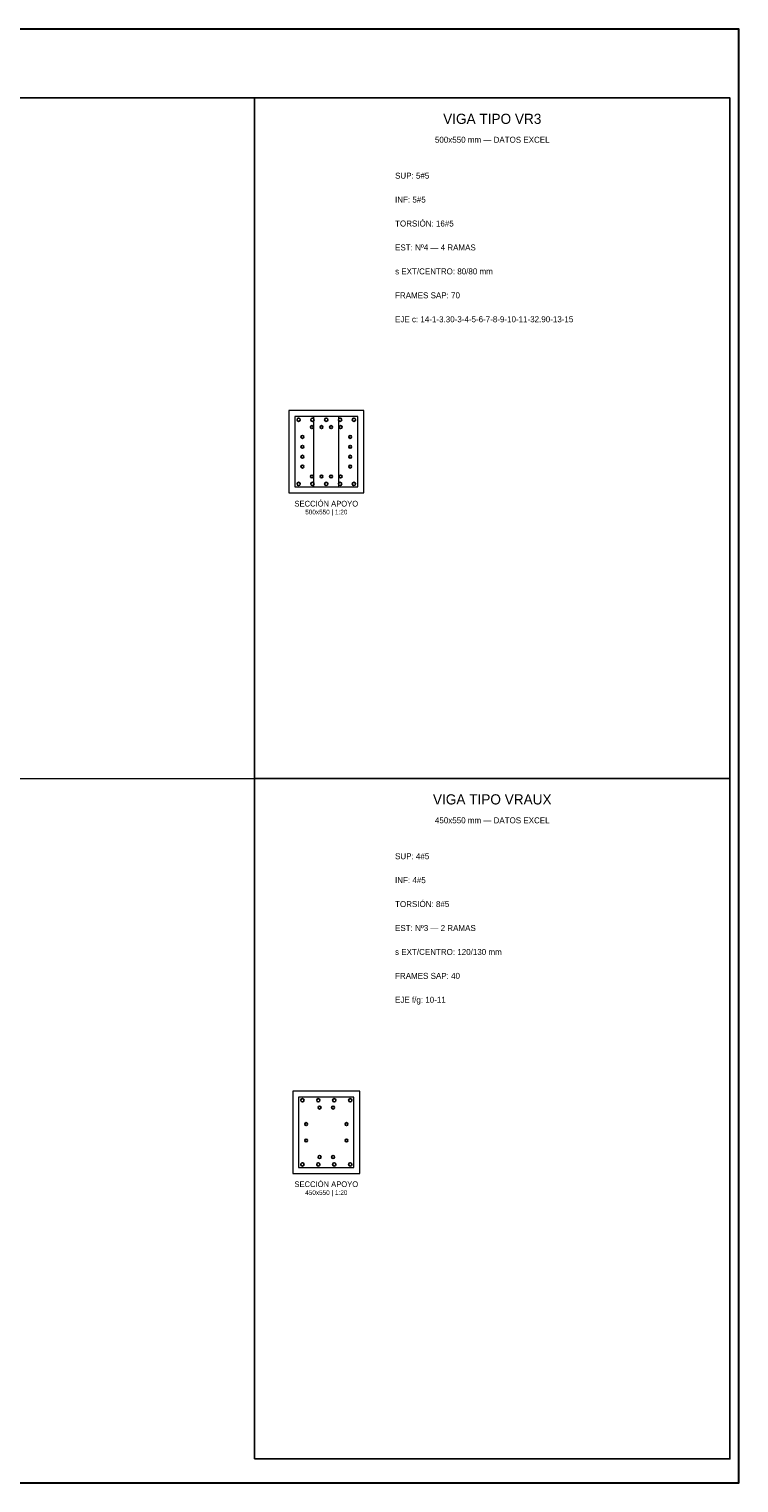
# Paper-space layout 'RIGIDEZ_02' of a CAD drawing. Header units: millimetres. Extents: x 7 to 700, y 7 to 493.
# Tile 4 of 4: x 463 to 700, y 7 to 493. Entities that reach past the tile are written whole.
import ezdxf
from ezdxf.enums import TextEntityAlignment as Align

# ---------------------------------------------------------------- set-up
doc = ezdxf.new("R2010")
doc.units = ezdxf.units.MM
for name, color, linetype in [('ACERO_INF', 1, 'Continuous'), ('ACERO_SUP_CONT', 4, 'Continuous'), ('ACERO_TORSION', 30, 'Continuous'), ('CONTORNO', 7, 'Continuous'), ('ESTRIBOS', 8, 'Continuous'), ('MARCO', 7, 'Continuous'), ('TEXTO', 7, 'Continuous')]:
    doc.layers.add(name, color=color, linetype=linetype)

psp = doc.layouts.new('RIGIDEZ_02')

# ---------------------------------------------------------------- linework, layer by layer
at = {"layer": 'ACERO_INF', "color": 1}
for centre in [(552.75, 340.98), (557.38, 340.98), (562, 340.98), (566.62, 340.98), (571.25, 340.98), (554, 113.48), (559.33, 113.48), (564.67, 113.48), (570, 113.48)]:
    psp.add_circle(centre, 0.55, dxfattribs=at)
at = {"layer": 'ACERO_SUP_CONT', "color": 4}
for centre in [(552.75, 362.42), (557.38, 362.42), (562, 362.42), (566.62, 362.42), (571.25, 362.42), (554, 134.92), (559.33, 134.92), (564.67, 134.92), (570, 134.92)]:
    psp.add_circle(centre, 0.55, dxfattribs=at)
at = {"layer": 'ACERO_TORSION', "color": 30}
for centre in [(557.2, 359.95), (560.4, 359.95), (563.6, 359.95), (566.8, 359.95), (554, 356.65), (570, 356.65), (554, 353.35), (554, 350.05), (570, 353.35), (570, 350.05), (554, 346.75), (570, 346.75), (557.2, 343.45), (560.4, 343.45), (563.6, 343.45), (566.8, 343.45), (559.75, 132.45), (564.25, 132.45), (555.25, 126.95), (568.75, 126.95), (555.25, 121.45), (568.75, 121.45), (559.75, 115.95), (564.25, 115.95)]:
    psp.add_circle(centre, 0.48, dxfattribs=at)
at = {"layer": 'CONTORNO', "color": 7, "lineweight": 20}
for points in [[(549.5, 337.95), (574.5, 337.95), (574.5, 365.45), (549.5, 365.45)], [(550.75, 110.45), (573.25, 110.45), (573.25, 137.95), (550.75, 137.95)]]:
    psp.add_lwpolyline(points, close=True, dxfattribs=at)
at = {"layer": 'ESTRIBOS', "color": 8, "lineweight": 13}
for p, q in [((557.83, 339.95), (557.83, 363.45)), ((566.17, 339.95), (566.17, 363.45))]:
    psp.add_line(p, q, dxfattribs=at)
at = {"layer": 'ESTRIBOS', "color": 8, "lineweight": 18}
for points in [[(551.5, 339.95), (572.5, 339.95), (572.5, 363.45), (551.5, 363.45)], [(552.75, 112.45), (571.25, 112.45), (571.25, 135.95), (552.75, 135.95)]]:
    psp.add_lwpolyline(points, close=True, dxfattribs=at)
at = {"layer": 'MARCO', "color": 7, "lineweight": 25}
psp.add_line((10, 470), (697, 470), dxfattribs=at)
at = {"layer": 'MARCO', "color": 8, "lineweight": 13}
psp.add_line((10, 242.5), (697, 242.5), dxfattribs=at)
at = {"layer": 'MARCO', "color": 7, "lineweight": 30}
psp.add_lwpolyline([(7, 7), (700, 7), (700, 493), (7, 493)], close=True, dxfattribs=at)
at = {"layer": 'MARCO', "color": 7, "lineweight": 25}
for points in [[(538, 242.5), (697, 242.5), (697, 470), (538, 470)], [(538, 15), (697, 15), (697, 242.5), (538, 242.5)]]:
    psp.add_lwpolyline(points, close=True, dxfattribs=at)

# ---------------------------------------------------------------- texts
at = {"layer": 'TEXTO', "color": 7}
for s, height, p in [('VIGA TIPO VR3', 3.4, (617.5, 463)), ('500x550 mm — DATOS EXCEL', 2, (617.5, 456)), ('SECCIÓN APOYO', 1.9, (562, 334.35)), ('500x550 | 1:20', 1.55, (562, 331.55)), ('VIGA TIPO VRAUX', 3.4, (617.5, 235.5)), ('450x550 mm — DATOS EXCEL', 2, (617.5, 228.5)), ('SECCIÓN APOYO', 1.9, (562, 106.85)), ('450x550 | 1:20', 1.55, (562, 104.05))]:
    psp.add_text(s, height=height, dxfattribs=at).set_placement(p, align=Align.MIDDLE_CENTER)
at = {"layer": 'TEXTO'}
for s, p in [('SUP: 5#5', (585, 443)), ('INF: 5#5', (585, 435)), ('TORSIÓN: 16#5', (585, 427)), ('EST: Nº4 — 4 RAMAS', (585, 419)), ('s EXT/CENTRO: 80/80 mm', (585, 411)), ('FRAMES SAP: 70', (585, 403)), ('EJE c: 14-1-3.30-3-4-5-6-7-8-9-10-11-32.90-13-15', (585, 395)), ('SUP: 4#5', (585, 215.5)), ('INF: 4#5', (585, 207.5)), ('TORSIÓN: 8#5', (585, 199.5)), ('EST: Nº3 — 2 RAMAS', (585, 191.5)), ('s EXT/CENTRO: 120/130 mm', (585, 183.5)), ('FRAMES SAP: 40', (585, 175.5)), ('EJE f/g: 10-11', (585, 167.5))]:
    psp.add_text(s, height=2, dxfattribs=at).set_placement(p)

doc.saveas('drawing.dxf')
